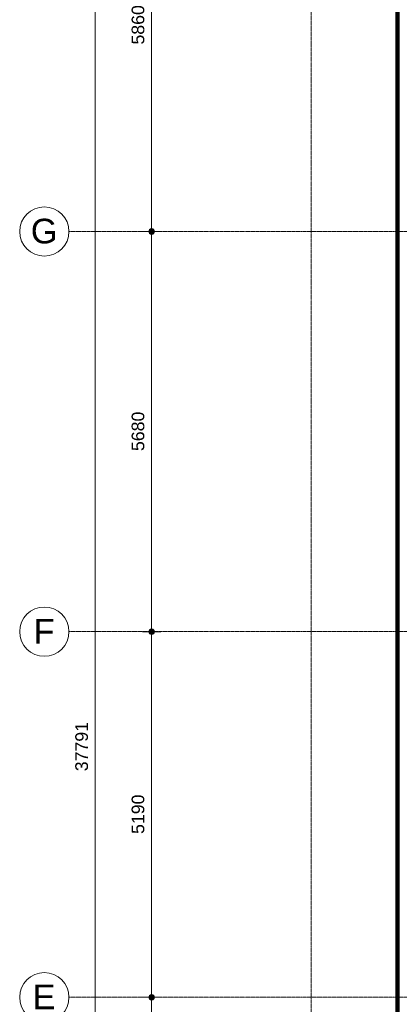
# Model space of a CAD drawing. Header units: millimetres. Extents: x 1158 to 98602, y 910 to 113498.
# Tile 12 of 30: x 39030 to 44422, y 59302 to 73278. Entities that reach past the tile are written whole.
import ezdxf

# ---------------------------------------------------------------- set-up
doc = ezdxf.new("R2010")
doc.units = ezdxf.units.MM
doc.linetypes.add('Afbreeklijn', pattern=[9, 5, -2, 0, -2])
doc.linetypes.add('ARC Grid Line', pattern=[22.225, 12.7, -3.175, 3.175, -3.175])
for name, color, linetype, lineweight in [('A--L$07A__Stramien', 1, 'Continuous', 13), ('A--LD30__DetailPenMiddel', 3, 'Continuous', 9), ('A--M$01A__Algemeen', 1, 'Continuous', 13), ('A--M$01A__Algemeen-100', 1, 'Continuous', 13), ('A--T$07A__Stramien', 1, 'Continuous', 13)]:
    doc.layers.add(name, color=color, linetype=linetype, lineweight=lineweight)
doc.styles.add('Arial', font='arial.ttf', dxfattribs={"height": 350})
doc.styles.add('Arial_2', font='arial.ttf', dxfattribs={"height": 180})
doc.dimstyles.new('00_ARC_dimension_1_8mm', dxfattribs={"dimscale": 304.8, "dimtxt": 183.646692, "dimasz": 1.049869, "dimexe": 0.426509, "dimexo": 0.0625, "dimgap": 0.164042, "dimtad": 1, "dimdec": 0, "dimzin": 0, "dimdsep": 46, "dimtxsty": 'Arial_2', "dimblk1": 'DOTSMALL', "dimblk2": 'DOTSMALL', "dimsah": 1, "dimcen": 0.09, "dimdle": 0.426509, "dimadec": 3, "dimazin": 0, "dimtfac": 1, "dimtdec": 4, "dimtix": 1, "dimtmove": 0, "dimatfit": 3, "dimfxl": 0.426509, "dimfxlon": 1, "dimtvp": 1, "dimtolj": 1, "dimtzin": 0, "dimarcsym": 2})

# ---------------------------------------------------------------- blocks, each defined once
blk = doc.blocks.new('Grid - 3_5mm-18301-DO-Begane grond - nieuwe situatie - plafond')
at = {"layer": 'A--T$07A__Stramien'}
blk.add_circle((0, 0), 3.5, dxfattribs=at)
blk = doc.blocks.new('DIMBLOCK4-DO-Begane grond - nieuwe situatie - plafond')
at = {"layer": 'A--M$01A__Algemeen-100'}
h = blk.add_hatch(color=256, dxfattribs=at)
edge = h.paths.add_edge_path()
edge.add_arc((40904, 59401), 40, 0, 360)
h = blk.add_hatch(color=256, dxfattribs=at)
edge = h.paths.add_edge_path()
edge.add_arc((40904, 55130), 40, 0, 360)
for p, q in [((40904, 59401), (40774, 59401)), ((40904, 55130), (40904, 59401)), ((40904, 59401), (41034, 59401)), ((40904, 55130), (40774, 55130)), ((40904, 55130), (41034, 55130))]:
    blk.add_line(p, q, dxfattribs=at)
for centre in [(40904, 59401), (40904, 55130)]:
    blk.add_circle(centre, 40, dxfattribs=at)
at = {"layer": 'A--M$01A__Algemeen-100', "color": 0, "insert": (40620, 56989), "char_height": 180, "width": 664.52, "attachment_point": 1, "rotation": 90, "line_spacing_factor": 0.941778, "style": 'Arial_2'}
blk.add_mtext('4271', dxfattribs=at)
blk = doc.blocks.new('_DotSmall')
at = {"color": 0, "linetype": 'ByBlock', "const_width": 0.5}
blk.add_lwpolyline([(-0.0625, 0, 1), (0.0625, 0, 1)], format="xyb", close=True, dxfattribs=at)
blk = doc.blocks.new('DIMBLOCK5-DO-Begane grond - nieuwe situatie - plafond')
at = {"layer": 'A--M$01A__Algemeen-100'}
h = blk.add_hatch(color=256, dxfattribs=at)
edge = h.paths.add_edge_path()
edge.add_arc((40904, 64591), 40, 0, 360)
h = blk.add_hatch(color=256, dxfattribs=at)
edge = h.paths.add_edge_path()
edge.add_arc((40904, 59401), 40, 0, 360)
for p, q in [((40904, 64591), (40774, 64591)), ((40904, 59401), (40904, 64591)), ((40904, 64591), (41034, 64591)), ((40904, 59401), (40774, 59401)), ((40904, 59401), (41034, 59401))]:
    blk.add_line(p, q, dxfattribs=at)
for centre in [(40904, 64591), (40904, 59401)]:
    blk.add_circle(centre, 40, dxfattribs=at)
at = {"layer": 'A--M$01A__Algemeen-100', "color": 0, "insert": (40620, 61720), "char_height": 180, "width": 664.52, "attachment_point": 1, "rotation": 90, "line_spacing_factor": 0.941778, "style": 'Arial_2'}
blk.add_mtext('5190', dxfattribs=at)
blk = doc.blocks.new('DIMBLOCK6-DO-Begane grond - nieuwe situatie - plafond')
at = {"layer": 'A--M$01A__Algemeen-100'}
h = blk.add_hatch(color=256, dxfattribs=at)
edge = h.paths.add_edge_path()
edge.add_arc((40904, 70271), 40, 0, 360)
h = blk.add_hatch(color=256, dxfattribs=at)
edge = h.paths.add_edge_path()
edge.add_arc((40904, 64591), 40, 0, 360)
for p, q in [((40904, 70271), (40774, 70271)), ((40904, 64591), (40904, 70271)), ((40904, 70271), (41034, 70271)), ((40904, 64591), (40774, 64591)), ((40904, 64591), (41034, 64591))]:
    blk.add_line(p, q, dxfattribs=at)
for centre in [(40904, 70271), (40904, 64591)]:
    blk.add_circle(centre, 40, dxfattribs=at)
at = {"layer": 'A--M$01A__Algemeen-100', "color": 0, "insert": (40620, 67155), "char_height": 180, "width": 664.52, "attachment_point": 1, "rotation": 90, "line_spacing_factor": 0.941778, "style": 'Arial_2'}
blk.add_mtext('5680', dxfattribs=at)
blk = doc.blocks.new('DIMBLOCK7-DO-Begane grond - nieuwe situatie - plafond')
at = {"layer": 'A--M$01A__Algemeen-100'}
h = blk.add_hatch(color=256, dxfattribs=at)
edge = h.paths.add_edge_path()
edge.add_arc((40904, 76131), 40, 0, 360)
h = blk.add_hatch(color=256, dxfattribs=at)
edge = h.paths.add_edge_path()
edge.add_arc((40904, 70271), 40, 0, 360)
for p, q in [((40904, 76131), (40774, 76131)), ((40904, 70271), (40904, 76131)), ((40904, 76131), (41034, 76131)), ((40904, 70271), (40774, 70271)), ((40904, 70271), (41034, 70271))]:
    blk.add_line(p, q, dxfattribs=at)
for centre in [(40904, 76131), (40904, 70271)]:
    blk.add_circle(centre, 40, dxfattribs=at)
at = {"layer": 'A--M$01A__Algemeen-100', "color": 0, "insert": (40620, 72925), "char_height": 180, "width": 664.52, "attachment_point": 1, "rotation": 90, "line_spacing_factor": 0.941778, "style": 'Arial_2'}
blk.add_mtext('5860', dxfattribs=at)
blk = doc.blocks.new('DIMBLOCK9-DO-Begane grond - nieuwe situatie - plafond')
at = {"layer": 'A--M$01A__Algemeen-100'}
h = blk.add_hatch(color=256, dxfattribs=at)
edge = h.paths.add_edge_path()
edge.add_arc((40104, 81851), 40, 0, 360)
h = blk.add_hatch(color=256, dxfattribs=at)
edge = h.paths.add_edge_path()
edge.add_arc((40104, 44060), 40, 0, 360)
for p, q in [((40104, 43930), (40104, 81981)), ((40104, 81851), (39974, 81851)), ((40104, 81851), (40234, 81851)), ((40104, 44060), (39974, 44060)), ((40104, 44060), (40234, 44060))]:
    blk.add_line(p, q, dxfattribs=at)
for centre in [(40104, 81851), (40104, 44060)]:
    blk.add_circle(centre, 40, dxfattribs=at)
at = {"layer": 'A--M$01A__Algemeen-100', "color": 0, "insert": (39820, 62610), "char_height": 180, "width": 830.65, "attachment_point": 1, "rotation": 90, "line_spacing_factor": 0.941778, "style": 'Arial_2'}
blk.add_mtext('37791', dxfattribs=at)

msp = doc.modelspace()

# ---------------------------------------------------------------- linework, layer by layer
at = {"layer": 'A--L$07A__Stramien', "linetype": 'ARC Grid Line'}
for p, q in [((43167.6, 95686.5), (43167.6, 40299.5)), ((84886.3, 70271.4), (39730.3, 70271.4)), ((84886.3, 64591.4), (39730.3, 64591.4)), ((84886.3, 59401.4), (39730.3, 59401.4))]:
    msp.add_line(p, q, dxfattribs=at)
at = {"layer": 'A--LD30__DetailPenMiddel', "linetype": 'Afbreeklijn', "lineweight": 100}
msp.add_line((44395.6, 76111.4), (44395.6, 58971.4), dxfattribs=at)

# ---------------------------------------------------------------- block references
at = {"layer": 'A--T$07A__Stramien', "xscale": 99.99999999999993, "yscale": 99.99999999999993, "zscale": 99.99999999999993, "rotation": 89.99999999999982}
for p in [(39380.3, 70271.4), (39380.3, 64591.4), (39380.3, 59401.4)]:
    msp.add_blockref('Grid - 3_5mm-18301-DO-Begane grond - nieuwe situatie - plafond', p, dxfattribs=at)

# ---------------------------------------------------------------- texts
at = {"layer": 'A--T$07A__Stramien', "char_height": 350, "attachment_point": 1, "style": 'Arial'}
for s, insert, width in [('G', (39187.9, 70452.6), 464.979), ('F', (39227.4, 64772.6), 368.776), ('E', (39214.4, 59582.6), 400.844)]:
    msp.add_mtext(s, dxfattribs=dict(at, insert=insert, width=width))

# ---------------------------------------------------------------- dimensions: what is measured, and where the dimension line sits
at = {"layer": 'A--M$01A__Algemeen'}
for base, p1, p2, override, picture, middle in [((40103.9, 81851.4), (39973.9, 44060.4), (39973.9, 81851.4), {"dimpost": '<>', "dimfxl": 37791}, 'DIMBLOCK9-DO-Begane grond - nieuwe situatie - plafond', (39961.9, 62955.9)), ((40903.9, 76131.4), (40773.9, 70271.4), (40773.9, 76131.4), {"dimpost": '<>', "dimfxl": 5860}, 'DIMBLOCK7-DO-Begane grond - nieuwe situatie - plafond', (40762, 73201.4)), ((40903.9, 70271.4), (40773.9, 64591.4), (40773.9, 70271.4), {"dimpost": '<>', "dimfxl": 5680}, 'DIMBLOCK6-DO-Begane grond - nieuwe situatie - plafond', (40762, 67431.4)), ((40903.9, 64591.4), (40773.9, 59401.4), (40773.9, 64591.4), {"dimpost": '<>', "dimfxl": 5190}, 'DIMBLOCK5-DO-Begane grond - nieuwe situatie - plafond', (40762, 61996.4)), ((40903.9, 59401.4), (40773.9, 55130.4), (40773.9, 59401.4), {"dimpost": '<>', "dimfxl": 4271}, 'DIMBLOCK4-DO-Begane grond - nieuwe situatie - plafond', (40763.5, 57265.9))]:
    dim = msp.add_linear_dim(base=base, p1=p1, p2=p2, angle=90, dimstyle='00_ARC_dimension_1_8mm', override=override, dxfattribs=at)
    dim.commit()
    dim.dimension.update_dxf_attribs({"geometry": picture, "text_midpoint": middle})

doc.saveas('drawing.dxf')
